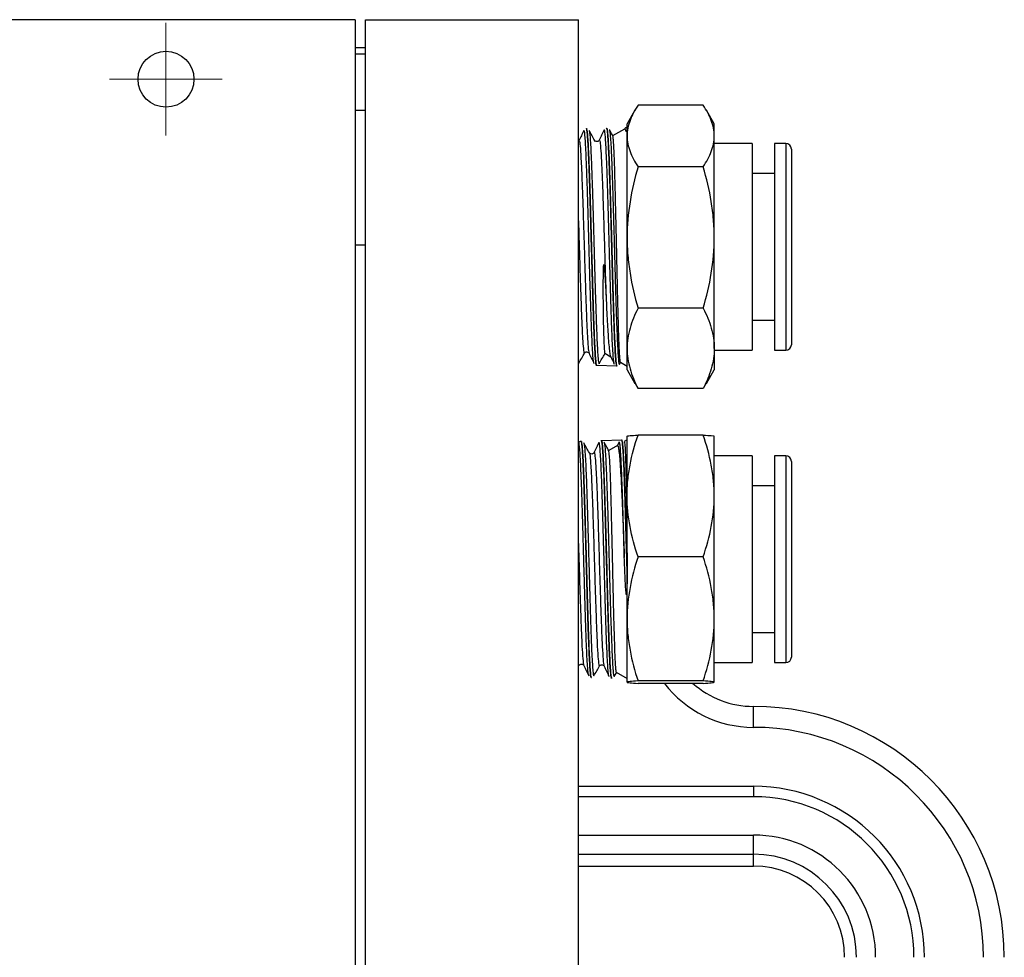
# Model space of a CAD drawing. Header units: inches. Extents: x 5 to 46.8, y 2.9 to 36.5.
# Tile 4 of 10: x 8.5 to 12, y 19.8 to 23.1. Entities that reach past the tile are written whole.
import ezdxf

# ---------------------------------------------------------------- set-up
doc = ezdxf.new("R2010")
doc.units = ezdxf.units.IN
doc.header["$MEASUREMENT"] = 0

# ---------------------------------------------------------------- blocks, each defined once
blk = doc.blocks.new('SW_CENTERMARKSYMBOL_10')
at = {"color": 0, "linetype": 'Continuous', "lineweight": 18}
for p, q in [((0, 0.1), (0, 0.1984)), ((0, 0), (0, 0.1)), ((-0.1, 0), (-0.1984, 0)), ((0, 0), (-0.1, 0)), ((0, 0), (0, -0.1)), ((0, 0), (0.1, 0)), ((0.1, 0), (0.1984, 0)), ((0, -0.1), (0, -0.1984))]:
    blk.add_line(p, q, dxfattribs=at)

msp = doc.modelspace()

# ---------------------------------------------------------------- linework, layer by layer
at = {"color": 7, "linetype": 'Continuous', "lineweight": 25}
for p, q in [((9.6633, 23.119), (6.3633, 23.119)), ((9.6633, 23.119), (9.6633, 15.219)), ((9.7003, 23.119), (10.4503, 23.119)), ((9.7003, 15.219), (9.7003, 23.119)), ((10.4503, 15.219), (10.4503, 23.119)), ((9.6633, 23.021), (9.7003, 23.021)), ((9.7003, 22.9974), (9.6633, 22.9974)), ((9.6633, 22.8006), (9.7003, 22.8006)), ((10.6492, 22.8), (10.6215, 22.7521)), ((10.8899, 22.8176), (10.6602, 22.8176)), ((10.9286, 22.7521), (10.901, 22.7999)), ((10.6215, 22.7095), (10.6215, 22.7521)), ((10.9286, 22.7095), (10.9286, 22.7521)), ((10.4782, 22.7341), (10.4765, 22.734)), ((10.4808, 22.7342), (10.4783, 22.7341)), ((10.5495, 22.7367), (10.5476, 22.7361)), ((10.5519, 22.7365), (10.5498, 22.7363)), ((10.6129, 22.734), (10.5704, 22.7095)), ((10.6215, 22.7387), (10.6212, 22.7387)), ((10.6215, 22.7388), (10.6215, 22.7389)), ((10.6215, 22.3521), (10.6215, 22.7095)), ((10.9286, 22.3521), (10.9286, 22.7095)), ((11.0625, 22.6832), (10.9286, 22.6832)), ((11.0625, 22.6832), (11.0625, 22.5247)), ((11.1806, 22.6832), (11.1412, 22.6832)), ((11.1412, 22.6832), (11.1412, 22.5247)), ((11.2003, 22.6635), (11.2003, 22.5136)), ((10.8899, 22.6014), (10.6602, 22.6014)), ((11.1412, 22.5769), (11.0625, 22.5769)), ((11.0625, 22.5247), (11.0625, 21.9548)), ((11.1412, 22.5247), (11.1412, 21.9548)), ((11.2003, 22.5136), (11.2003, 21.9745)), ((10.6215, 21.9616), (10.6215, 22.3521)), ((10.9286, 21.9616), (10.9286, 22.3521)), ((10.8899, 22.1028), (10.6602, 22.1028)), ((11.0625, 22.0611), (11.1412, 22.0611)), ((10.6215, 21.8859), (10.6215, 21.9616)), ((10.9286, 21.9616), (10.9286, 21.8859)), ((10.9286, 21.9548), (11.0625, 21.9548)), ((11.1412, 21.9548), (11.1806, 21.9548)), ((10.5432, 21.9428), (10.5441, 21.9437)), ((10.5434, 21.9441), (10.5638, 21.9323)), ((10.5442, 21.9447), (10.544, 21.9439)), ((10.5141, 21.9028), (10.5158, 21.9027)), ((10.5141, 21.9023), (10.5855, 21.9001)), ((10.5845, 21.9004), (10.5855, 21.9005)), ((10.5858, 21.9003), (10.5876, 21.9007)), ((10.5948, 21.9054), (10.5986, 21.9122)), ((10.5981, 21.9125), (10.6215, 21.899)), ((10.6215, 21.8859), (10.6492, 21.838)), ((10.901, 21.8381), (10.9286, 21.8859)), ((10.6602, 21.8204), (10.6505, 21.8387)), ((10.8899, 21.8204), (10.6602, 21.8204)), ((10.8998, 21.8387), (10.8899, 21.8204)), ((10.6215, 21.442), (10.6215, 21.652)), ((10.8899, 21.6564), (10.6602, 21.6564)), ((10.9286, 21.442), (10.9286, 21.652)), ((10.4523, 21.6263), (10.4503, 21.6221)), ((10.4521, 21.6273), (10.4518, 21.6272)), ((10.4615, 21.6335), (10.46, 21.6338)), ((10.4688, 21.6283), (10.469, 21.6288)), ((10.5231, 21.6305), (10.5221, 21.6285)), ((10.5312, 21.6358), (10.5294, 21.6356)), ((10.6027, 21.6384), (10.5313, 21.6362)), ((10.5322, 21.6359), (10.5313, 21.6358)), ((10.5873, 21.6193), (10.557, 21.6017)), ((10.5936, 21.6325), (10.5873, 21.6192)), ((10.6038, 21.638), (10.6027, 21.638)), ((10.6215, 21.639), (10.6113, 21.6331)), ((11.0625, 21.5832), (10.9286, 21.5832)), ((11.0625, 21.5832), (11.0625, 20.9068)), ((11.1806, 21.5832), (11.1412, 21.5832)), ((11.1412, 21.5832), (11.1412, 20.9068)), ((11.2003, 21.5635), (11.2003, 20.9237)), ((11.1412, 21.4769), (11.0625, 21.4769)), ((10.6215, 21.009), (10.6215, 21.442)), ((10.9286, 21.009), (10.9286, 21.442)), ((10.8899, 21.2277), (10.6602, 21.2277)), ((10.6215, 20.786), (10.6215, 21.009)), ((10.9286, 20.786), (10.9286, 21.009)), ((11.0625, 20.9611), (11.1412, 20.9611)), ((11.2003, 20.9237), (11.2003, 20.8745)), ((11.0625, 20.9068), (11.0625, 20.8548)), ((11.1412, 20.9068), (11.1412, 20.8548)), ((10.9286, 20.8548), (11.0625, 20.8548)), ((11.1412, 20.8548), (11.1806, 20.8548)), ((10.4503, 20.8405), (10.4505, 20.8409)), ((10.4869, 20.8094), (10.4866, 20.8088)), ((10.5763, 20.806), (10.585, 20.8215)), ((10.5835, 20.8209), (10.6215, 20.799)), ((10.5671, 20.8011), (10.5691, 20.8012)), ((10.8899, 20.7903), (10.6602, 20.7903)), ((10.8899, 20.7816), (10.6602, 20.7816)), ((11.0666, 20.627), (11.0666, 20.7008)), ((10.4503, 20.4195), (11.0666, 20.4195)), ((11.0666, 20.4195), (11.0666, 20.3826)), ((11.0666, 20.3826), (10.4503, 20.3826)), ((10.4503, 20.2477), (11.0666, 20.2477)), ((11.0666, 20.1802), (11.0666, 20.2477)), ((10.4503, 20.1802), (11.0666, 20.1802)), ((10.4503, 20.1383), (11.0666, 20.1383))]:
    msp.add_line(p, q, dxfattribs=at)
at = {"color": 8, "linetype": 'Continuous', "lineweight": 25}
for p, q in [((10.4702, 22.7273), (10.4698, 22.728)), ((10.6212, 22.7384), (10.6215, 22.7389)), ((10.5071, 22.6918), (10.5082, 22.6913)), ((11.1806, 22.6832), (11.1806, 22.5247)), ((11.1806, 22.5247), (11.1806, 21.9548)), ((9.6633, 22.326), (9.7003, 22.326)), ((11.1806, 21.5832), (11.1806, 20.9068)), ((11.1806, 20.9068), (11.1806, 20.8548)), ((10.5754, 20.8075), (10.5759, 20.807)), ((11.0666, 20.1383), (11.0666, 20.1802))]:
    msp.add_line(p, q, dxfattribs=at)
at = {"color": 7, "linetype": 'Continuous', "lineweight": 25, "flags": 128}
msp.add_lwpolyline([(10.5438, 21.9447), (10.5427, 21.9481), (10.5416, 21.9627), (10.5405, 21.9879), (10.5395, 22.0218), (10.5387, 22.0651), (10.538, 22.121), (10.5378, 22.1461), (10.5377, 22.1843), (10.538, 22.2252), (10.5386, 22.2461), (10.5389, 22.252), (10.5392, 22.2545), (10.5394, 22.2557), (10.5395, 22.2561), (10.5396, 22.2563), (10.5396, 22.2565), (10.5397, 22.2567), (10.5398, 22.2568), (10.5398, 22.2568), (10.5399, 22.2568), (10.5399, 22.2568), (10.54, 22.2568), (10.54, 22.2567), (10.5402, 22.2563), (10.5406, 22.2547), (10.5414, 22.2481), (10.5434, 22.2219), (10.5456, 22.182), (10.5465, 22.1624), (10.5474, 22.1432), (10.5474, 22.1432)], dxfattribs=at)
at = {"color": 7, "linetype": 'Continuous', "lineweight": 25}
msp.add_circle((8.9975, 22.9092), 0.0984, dxfattribs=at)
for centre, radius, start, end in [((11.1806, 22.6635), 0.0197, 0, 90), ((11.1806, 21.9745), 0.0197, 270, 0), ((11.1806, 21.5635), 0.0197, 0, 90), ((11.1806, 20.8745), 0.0197, 270, 0), ((11.0666, 21.0219), 0.3211, 228.4331, 270), ((11.0666, 19.8172), 0.8836, 0, 90), ((11.0666, 19.8172), 0.8098, 0, 90), ((11.0666, 19.8172), 0.6024, 0, 90), ((11.0666, 19.8172), 0.5655, 0, 90), ((11.0666, 19.8172), 0.4305, 0, 90), ((11.0666, 19.8172), 0.363, 0, 90), ((11.0666, 19.8172), 0.3211, 0, 90)]:
    msp.add_arc(centre, radius, start, end, dxfattribs=at)
at = {"color": 8, "linetype": 'Continuous', "lineweight": 25}
msp.add_arc((11.0666, 21.0219), 0.3949, 217.4692, 270, dxfattribs=at)
at = {"color": 7, "linetype": 'Continuous', "lineweight": 25}
for points, knots in [([(10.6602, 22.8176), (10.6484, 22.7999), (10.6387, 22.7821), (10.6252, 22.7461), (10.6215, 22.7279), (10.6215, 22.7095)], [0, 0, 0, 0, 0.5, 0.5, 1, 1, 1, 1]), ([(10.9286, 22.7095), (10.9286, 22.7187), (10.9277, 22.7279), (10.9241, 22.7461), (10.9215, 22.7552), (10.9114, 22.7822), (10.9017, 22.8), (10.8899, 22.8176)], [0, 0, 0, 0, 0.25, 0.25, 0.5, 0.5, 1, 1, 1, 1]), ([(10.4693, 22.7285), (10.4664, 22.7225), (10.4606, 22.7105), (10.4548, 22.6985), (10.4519, 22.6925)], [0, 0, 0, 0, 0.500033, 1, 1, 1, 1]), ([(10.5049, 21.91), (10.5046, 21.9105), (10.5036, 21.9118), (10.502, 21.9267), (10.5, 21.9533), (10.4981, 21.991), (10.4962, 22.0376), (10.4943, 22.0925), (10.4924, 22.1536), (10.4905, 22.2195), (10.4885, 22.2882), (10.4866, 22.3577), (10.4847, 22.4262), (10.4828, 22.4915), (10.4809, 22.552), (10.4789, 22.6057), (10.477, 22.6514), (10.4751, 22.6876), (10.4732, 22.7129), (10.4716, 22.7265), (10.4706, 22.7271), (10.4702, 22.7273)], [0, 0, 0, 0, 0.029309, 0.084731, 0.140152, 0.195558, 0.250963, 0.306353, 0.361742, 0.417115, 0.472488, 0.527846, 0.583203, 0.638544, 0.693885, 0.74921, 0.804535, 0.859844, 0.915153, 0.970445, 1, 1, 1, 1]), ([(10.5073, 22.6943), (10.504, 22.7002), (10.4975, 22.7118), (10.491, 22.7234), (10.4877, 22.7292)], [0, 0, 0, 0, 0.499977, 1, 1, 1, 1]), ([(10.4878, 22.728), (10.488, 22.7281), (10.4887, 22.7285), (10.4901, 22.7177), (10.492, 22.6956), (10.494, 22.6616), (10.4959, 22.6184), (10.4978, 22.5661), (10.4997, 22.5074), (10.5016, 22.4427), (10.5036, 22.375), (10.5055, 22.3052), (10.5074, 22.2363), (10.5093, 22.1692), (10.5112, 22.1069), (10.5132, 22.05), (10.5151, 22.0013), (10.517, 21.9612), (10.5189, 21.9314), (10.5208, 21.9131), (10.5224, 21.9056), (10.5233, 21.9085), (10.5236, 21.9093)], [0, 0, 0, 0, 0.01054, 0.063433, 0.117862, 0.170771, 0.225215, 0.278139, 0.332599, 0.385539, 0.440015, 0.49297, 0.547462, 0.600432, 0.654939, 0.707925, 0.762449, 0.81545, 0.869989, 0.923006, 0.977561, 1, 1, 1, 1]), ([(10.5407, 22.7308), (10.5378, 22.7248), (10.532, 22.7128), (10.5262, 22.7008), (10.5233, 22.6948)], [0, 0, 0, 0, 0.500031, 1, 1, 1, 1]), ([(10.5763, 21.9075), (10.5758, 21.9087), (10.5747, 21.9115), (10.573, 21.9295), (10.571, 21.9589), (10.5691, 21.9988), (10.5672, 22.0478), (10.5653, 22.1044), (10.5634, 22.1671), (10.5615, 22.2341), (10.5595, 22.3036), (10.5576, 22.3734), (10.5557, 22.4417), (10.5538, 22.5065), (10.5519, 22.5658), (10.5499, 22.6183), (10.548, 22.662), (10.5461, 22.6963), (10.5442, 22.7193), (10.5424, 22.7317), (10.5412, 22.7304), (10.5406, 22.7298)], [0, 0, 0, 0, 0.040399, 0.094201, 0.147988, 0.201775, 0.255547, 0.309319, 0.363075, 0.416831, 0.470572, 0.524313, 0.578038, 0.631763, 0.685472, 0.739182, 0.792876, 0.84657, 0.900249, 0.953928, 1, 1, 1, 1]), ([(10.5587, 22.7307), (10.5589, 22.731), (10.5597, 22.7325), (10.5611, 22.7236), (10.563, 22.7036), (10.565, 22.672), (10.5669, 22.6303), (10.5688, 22.58), (10.5707, 22.5218), (10.5726, 22.4584), (10.5746, 22.3904), (10.5765, 22.321), (10.5784, 22.2509), (10.5803, 22.1833), (10.5822, 22.119), (10.5842, 22.0608), (10.5861, 22.0096), (10.588, 21.9675), (10.5899, 21.9349), (10.5918, 21.9141), (10.5935, 21.9041), (10.5945, 21.9062), (10.5949, 21.907)], [0, 0, 0, 0, 0.012782, 0.066479, 0.118675, 0.172387, 0.224599, 0.278326, 0.330554, 0.384296, 0.436539, 0.490297, 0.542554, 0.596328, 0.6486, 0.70239, 0.754677, 0.808482, 0.860784, 0.914605, 0.966922, 1, 1, 1, 1]), ([(10.5716, 22.7092), (10.5707, 22.7109), (10.5665, 22.7183), (10.5623, 22.7257), (10.5591, 22.7315)], [0, 0, 0, 0, 0.2186519, 1, 1, 1, 1]), ([(10.6211, 22.7387), (10.6195, 22.7384), (10.616, 22.738), (10.6133, 22.735), (10.6127, 22.7338), (10.6123, 22.7332)], [0, 0, 0, 0, 0.318269, 0.65806, 1, 1, 1, 1]), ([(10.6215, 22.7389), (10.6215, 22.7386), (10.6215, 22.7378), (10.6213, 22.7345), (10.6209, 22.7299), (10.6203, 22.7273), (10.6199, 22.726), (10.6196, 22.7256), (10.6195, 22.7256), (10.6195, 22.7255), (10.6194, 22.7255), (10.6194, 22.7254), (10.6193, 22.7254), (10.6193, 22.7254), (10.6191, 22.7254), (10.6189, 22.7254), (10.6183, 22.7259), (10.617, 22.7283), (10.6154, 22.7325), (10.614, 22.735), (10.6132, 22.7339), (10.6131, 22.7337)], [0, 0, 0, 0, 0.101547, 0.304837, 0.406399, 0.457184, 0.469895, 0.471166, 0.472366, 0.47297, 0.473224, 0.473479, 0.473705, 0.474048, 0.474723, 0.477291, 0.487464, 0.527993, 0.690003, 0.944318, 1, 1, 1, 1]), ([(10.6215, 22.7389), (10.6215, 22.739), (10.6214, 22.7391), (10.6213, 22.7388), (10.6212, 22.7386)], [0, 0, 0, 0, 0.53246, 1, 1, 1, 1]), ([(10.5233, 22.6948), (10.5226, 22.6936), (10.5211, 22.6913), (10.5155, 22.6893), (10.5098, 22.691), (10.5081, 22.6933), (10.5073, 22.6944)], [0, 0, 0, 0, 0.247572, 0.50016, 0.752657, 1, 1, 1, 1]), ([(10.5984, 21.9131), (10.5983, 21.9129), (10.5978, 21.9114), (10.5967, 21.9197), (10.5953, 21.9385), (10.5938, 21.9694), (10.5923, 22.0096), (10.5908, 22.0589), (10.5893, 22.1149), (10.5879, 22.1771), (10.5864, 22.2425), (10.5849, 22.3105), (10.5834, 22.3777), (10.5819, 22.4436), (10.5804, 22.5051), (10.579, 22.5615), (10.5775, 22.6103), (10.576, 22.6509), (10.5745, 22.6817), (10.5731, 22.7012), (10.572, 22.7101), (10.5715, 22.7092), (10.5714, 22.7091)], [0, 0, 0, 0, 0.008387, 0.063323, 0.119867, 0.174573, 0.23088, 0.285355, 0.341425, 0.395671, 0.451503, 0.505518, 0.561114, 0.614899, 0.670257, 0.723812, 0.778933, 0.832257, 0.887142, 0.940235, 0.994883, 1, 1, 1, 1]), ([(10.6215, 22.7095), (10.6215, 22.7004), (10.6224, 22.6911), (10.626, 22.6729), (10.6286, 22.6639), (10.6387, 22.6369), (10.6484, 22.6191), (10.6602, 22.6014)], [0, 0, 0, 0, 0.25, 0.25, 0.5, 0.5, 1, 1, 1, 1]), ([(10.8899, 22.6014), (10.9017, 22.6191), (10.9115, 22.6369), (10.9249, 22.6729), (10.9286, 22.6911), (10.9286, 22.7095)], [0, 0, 0, 0, 0.5, 0.5, 1, 1, 1, 1]), ([(10.6602, 22.6014), (10.6484, 22.5607), (10.6387, 22.5196), (10.6252, 22.4366), (10.6215, 22.3946), (10.6215, 22.3521)], [0, 0, 0, 0, 0.5, 0.5, 1, 1, 1, 1]), ([(10.9286, 22.3521), (10.9286, 22.3733), (10.9277, 22.3946), (10.9241, 22.4366), (10.9215, 22.4575), (10.9114, 22.5197), (10.9017, 22.5608), (10.8899, 22.6014)], [0, 0, 0, 0, 0.25, 0.25, 0.5, 0.5, 1, 1, 1, 1]), ([(10.6215, 22.3521), (10.6215, 22.331), (10.6224, 22.3097), (10.626, 22.2677), (10.6286, 22.2468), (10.6387, 22.1845), (10.6484, 22.1435), (10.6602, 22.1028)], [0, 0, 0, 0, 0.25, 0.25, 0.5, 0.5, 1, 1, 1, 1]), ([(10.8899, 22.1028), (10.9017, 22.1436), (10.9115, 22.1847), (10.9249, 22.2677), (10.9286, 22.3097), (10.9286, 22.3521)], [0, 0, 0, 0, 0.5, 0.5, 1, 1, 1, 1]), ([(10.5474, 22.1432), (10.5489, 22.1129), (10.5518, 22.0522), (10.5555, 21.9937), (10.5586, 21.9586), (10.5611, 21.9398), (10.5626, 21.9359), (10.5633, 21.9341)], [0, 0, 0, 0, 0.270237, 0.540432, 0.702427, 0.86905, 1, 1, 1, 1]), ([(10.6602, 22.1028), (10.6484, 22.0799), (10.6386, 22.0563), (10.6252, 22.0092), (10.6215, 21.9855), (10.6215, 21.9616)], [0, 0, 0, 0, 0.5, 0.5, 1, 1, 1, 1]), ([(10.8899, 22.1028), (10.9017, 22.0799), (10.9115, 22.0563), (10.925, 22.0092), (10.9286, 21.9855), (10.9286, 21.9616)], [0, 0, 0, 0, 0.5, 0.5, 1, 1, 1, 1]), ([(10.6215, 21.9616), (10.6215, 21.9497), (10.6224, 21.9376), (10.626, 21.9136), (10.6286, 21.9017), (10.6388, 21.8664), (10.6485, 21.8432), (10.6602, 21.8204)], [0, 0, 0, 0, 0.25, 0.25, 0.5, 0.5, 1, 1, 1, 1]), ([(10.9286, 21.9616), (10.9286, 21.9497), (10.9277, 21.9376), (10.9241, 21.9136), (10.9215, 21.9017), (10.9113, 21.8664), (10.9016, 21.8432), (10.8899, 21.8204)], [0, 0, 0, 0, 0.25, 0.25, 0.5, 0.5, 1, 1, 1, 1]), ([(10.452, 21.9098), (10.4552, 21.9156), (10.4617, 21.9272), (10.4683, 21.9389), (10.4715, 21.9447)], [0, 0, 0, 0, 0.500027, 1, 1, 1, 1]), ([(10.4715, 21.9447), (10.4724, 21.9458), (10.4741, 21.9481), (10.4798, 21.9498), (10.4853, 21.9478), (10.4869, 21.9455), (10.4876, 21.9444)], [0, 0, 0, 0, 0.247428, 0.499863, 0.752366, 1, 1, 1, 1]), ([(10.4876, 21.9444), (10.4905, 21.9384), (10.4963, 21.9264), (10.5021, 21.9143), (10.505, 21.9083)], [0, 0, 0, 0, 0.499968, 1, 1, 1, 1]), ([(10.5234, 21.9077), (10.5267, 21.9135), (10.5332, 21.9251), (10.5398, 21.9367), (10.543, 21.9426)], [0, 0, 0, 0, 0.500022, 1, 1, 1, 1]), ([(10.563, 21.934), (10.5646, 21.9307), (10.5691, 21.9214), (10.5735, 21.9121), (10.5764, 21.9061)], [0, 0, 0, 0, 0.353559, 1, 1, 1, 1]), ([(10.4516, 21.9103), (10.4517, 21.9099), (10.4519, 21.9094), (10.452, 21.9102), (10.4521, 21.9104)], [0, 0, 0, 0, 0.733774, 1, 1, 1, 1]), ([(10.5121, 21.9027), (10.5121, 21.9027), (10.5127, 21.9024), (10.5134, 21.9026), (10.5141, 21.9028)], [0, 0, 0, 0, 0.093785, 1, 1, 1, 1]), ([(10.6215, 21.442), (10.6215, 21.4602), (10.6224, 21.4784), (10.626, 21.5149), (10.6286, 21.5329), (10.6388, 21.5866), (10.6485, 21.6217), (10.6602, 21.6564)], [0, 0, 0, 0, 0.25, 0.25, 0.5, 0.5, 1, 1, 1, 1]), ([(10.6215, 21.652), (10.6215, 21.6524), (10.6224, 21.6527), (10.626, 21.6535), (10.6286, 21.6538), (10.6387, 21.6549), (10.6484, 21.6556), (10.6602, 21.6564)], [0, 0, 0, 0, 0.25, 0.25, 0.5, 0.5, 1, 1, 1, 1]), ([(10.9286, 21.442), (10.9286, 21.4602), (10.9277, 21.4784), (10.9241, 21.5149), (10.9215, 21.5329), (10.9113, 21.5866), (10.9016, 21.6217), (10.8899, 21.6564)], [0, 0, 0, 0, 0.25, 0.25, 0.5, 0.5, 1, 1, 1, 1]), ([(10.8899, 21.6564), (10.9017, 21.6556), (10.9115, 21.6549), (10.9249, 21.6535), (10.9286, 21.6527), (10.9286, 21.652)], [0, 0, 0, 0, 0.5, 0.5, 1, 1, 1, 1]), ([(10.4594, 21.6339), (10.4575, 21.6334), (10.4539, 21.6324), (10.4514, 21.6291), (10.4505, 21.6276), (10.4503, 21.6269), (10.4503, 21.6268)], [0, 0, 0, 0, 0.292392, 0.560635, 0.935763, 1, 1, 1, 1]), ([(10.4864, 20.8097), (10.4858, 20.8115), (10.4846, 20.8152), (10.4828, 20.8352), (10.4809, 20.8656), (10.4789, 20.9065), (10.477, 20.956), (10.4751, 21.0132), (10.4732, 21.076), (10.4713, 21.143), (10.4693, 21.2121), (10.4674, 21.2814), (10.4655, 21.3489), (10.4636, 21.4126), (10.4617, 21.471), (10.4597, 21.5219), (10.4578, 21.5645), (10.4559, 21.5968), (10.4541, 21.6184), (10.4529, 21.6235), (10.4524, 21.6258)], [0, 0, 0, 0, 0.050118, 0.106635, 0.163151, 0.219651, 0.27615, 0.332633, 0.389117, 0.445583, 0.50205, 0.558501, 0.614951, 0.671385, 0.727819, 0.784236, 0.840654, 0.897055, 0.953456, 1, 1, 1, 1]), ([(10.4887, 21.5938), (10.4855, 21.5996), (10.4789, 21.6112), (10.4724, 21.6229), (10.4692, 21.6287)], [0, 0, 0, 0, 0.499974, 1, 1, 1, 1]), ([(10.4693, 21.6278), (10.4698, 21.6263), (10.471, 21.6229), (10.4728, 21.6039), (10.4748, 21.5739), (10.4767, 21.5338), (10.4786, 21.4845), (10.4805, 21.428), (10.4825, 21.3651), (10.4844, 21.2986), (10.4863, 21.2291), (10.4882, 21.16), (10.4901, 21.0919), (10.492, 21.0281), (10.494, 20.969), (10.4959, 20.9176), (10.4978, 20.8743), (10.4997, 20.841), (10.5016, 20.8188), (10.5032, 20.808), (10.5042, 20.809), (10.5045, 20.8094)], [0, 0, 0, 0, 0.046429, 0.10166, 0.155349, 0.210596, 0.264301, 0.319564, 0.373284, 0.428563, 0.482299, 0.537594, 0.591346, 0.646657, 0.700424, 0.755752, 0.809534, 0.864878, 0.918676, 0.974035, 1, 1, 1, 1]), ([(10.5222, 21.6303), (10.5193, 21.6243), (10.5135, 21.6122), (10.5077, 21.6002), (10.5048, 21.5942)], [0, 0, 0, 0, 0.50003, 1, 1, 1, 1]), ([(10.5578, 20.8074), (10.5578, 20.8074), (10.557, 20.8069), (10.5557, 20.8172), (10.5538, 20.8385), (10.5519, 20.8721), (10.5499, 20.915), (10.548, 20.9668), (10.5461, 21.0256), (10.5442, 21.09), (10.5423, 21.1579), (10.5403, 21.2276), (10.5384, 21.297), (10.5365, 21.3642), (10.5346, 21.4273), (10.5327, 21.4843), (10.5308, 21.5339), (10.5288, 21.5745), (10.5269, 21.6048), (10.5251, 21.6244), (10.5238, 21.628), (10.5233, 21.6297)], [0, 0, 0, 0, 0.006089, 0.061676, 0.117262, 0.172833, 0.228403, 0.283958, 0.339512, 0.39505, 0.450589, 0.506111, 0.561633, 0.617139, 0.672645, 0.728136, 0.783626, 0.8391, 0.894574, 0.950032, 1, 1, 1, 1]), ([(10.5572, 21.6013), (10.5549, 21.6054), (10.5494, 21.6152), (10.5439, 21.6251), (10.5406, 21.6309)], [0, 0, 0, 0, 0.410854, 1, 1, 1, 1]), ([(10.5407, 21.6293), (10.5411, 21.6286), (10.5422, 21.627), (10.5439, 21.611), (10.5458, 21.5836), (10.5477, 21.5451), (10.5496, 21.4979), (10.5515, 21.4421), (10.5535, 21.3806), (10.5554, 21.3139), (10.5573, 21.245), (10.5592, 21.1748), (10.5611, 21.1065), (10.563, 21.0407), (10.565, 20.9805), (10.5669, 20.9266), (10.5688, 20.8814), (10.5707, 20.8453), (10.5726, 20.8208), (10.5742, 20.8079), (10.5751, 20.8076), (10.5754, 20.8075)], [0, 0, 0, 0, 0.035572, 0.090043, 0.146095, 0.200582, 0.25665, 0.311153, 0.367238, 0.421756, 0.477857, 0.532391, 0.588508, 0.643058, 0.699192, 0.753758, 0.809907, 0.864489, 0.920654, 0.975252, 1, 1, 1, 1]), ([(10.5877, 21.6187), (10.5884, 21.6187), (10.59, 21.6187), (10.5924, 21.6054), (10.595, 21.5814), (10.5976, 21.5469), (10.6002, 21.5026), (10.6028, 21.4505), (10.6054, 21.391), (10.6084, 21.3162), (10.6106, 21.259), (10.6118, 21.225)], [0, 0, 0, 0, 0.085243, 0.192823, 0.298202, 0.40659, 0.512753, 0.621949, 0.728896, 0.8389, 1, 1, 1, 1]), ([(10.6118, 21.225), (10.6117, 21.2311), (10.6109, 21.2604), (10.6094, 21.3127), (10.6075, 21.3796), (10.6056, 21.4417), (10.6037, 21.4976), (10.6017, 21.5454), (10.5998, 21.5843), (10.5979, 21.6121), (10.5962, 21.6287), (10.5951, 21.6305), (10.5946, 21.6313)], [0, 0, 0, 0, 0.029008, 0.140479, 0.251949, 0.363387, 0.474826, 0.586232, 0.697638, 0.809012, 0.920387, 1, 1, 1, 1]), ([(10.6027, 21.6382), (10.6025, 21.6383), (10.6021, 21.6384), (10.6017, 21.6382), (10.6015, 21.6381)], [0, 0, 0, 0, 0.414676, 1, 1, 1, 1]), ([(10.6118, 21.6333), (10.6124, 21.633), (10.613, 21.6297), (10.6139, 21.6204), (10.6141, 21.6166), (10.6147, 21.6076), (10.615, 21.6025), (10.6155, 21.5909), (10.6157, 21.5844), (10.6162, 21.5702), (10.6165, 21.5623), (10.6172, 21.5372), (10.6177, 21.5183), (10.6183, 21.4869), (10.6185, 21.4759), (10.6189, 21.4529), (10.6191, 21.441), (10.6197, 21.4045), (10.6201, 21.3788), (10.6205, 21.3383), (10.6207, 21.3245), (10.6209, 21.2969), (10.6211, 21.283), (10.6213, 21.255), (10.6213, 21.2409), (10.6215, 21.2125), (10.6215, 21.1981), (10.6215, 21.1839)], [0, 0, 0, 0, 0.125, 0.125, 0.1875, 0.1875, 0.25, 0.25, 0.3125, 0.3125, 0.375, 0.375, 0.5, 0.5, 0.5625, 0.5625, 0.625, 0.625, 0.75, 0.75, 0.8125, 0.8125, 0.875, 0.875, 0.9375, 0.9375, 1, 1, 1, 1]), ([(10.5048, 21.5942), (10.5041, 21.593), (10.5025, 21.5907), (10.497, 21.5887), (10.4913, 21.5904), (10.4896, 21.5927), (10.4887, 21.5938)], [0, 0, 0, 0, 0.2476057, 0.5001797, 0.7526519, 1, 1, 1, 1]), ([(10.5842, 20.822), (10.5839, 20.8219), (10.5832, 20.8216), (10.5819, 20.8336), (10.5804, 20.8565), (10.579, 20.8905), (10.5775, 20.9332), (10.576, 20.9844), (10.5745, 21.0416), (10.5731, 21.1042), (10.5716, 21.1692), (10.5701, 21.2359), (10.5686, 21.3013), (10.5671, 21.3646), (10.5656, 21.4229), (10.5642, 21.4756), (10.5627, 21.5204), (10.5612, 21.5565), (10.5594, 21.5897), (10.558, 21.5969), (10.5572, 21.6013)], [0, 0, 0, 0, 0.029656, 0.084656, 0.141265, 0.196029, 0.252396, 0.306925, 0.363049, 0.417342, 0.473224, 0.527282, 0.582921, 0.636743, 0.69214, 0.745727, 0.800881, 0.854232, 0.909144, 1, 1, 1, 1]), ([(10.6602, 21.2277), (10.6484, 21.2626), (10.6386, 21.2983), (10.6252, 21.3698), (10.6215, 21.4058), (10.6215, 21.442)], [0, 0, 0, 0, 0.5, 0.5, 1, 1, 1, 1]), ([(10.8899, 21.2277), (10.9017, 21.2626), (10.9115, 21.2983), (10.925, 21.3698), (10.9286, 21.4058), (10.9286, 21.442)], [0, 0, 0, 0, 0.5, 0.5, 1, 1, 1, 1]), ([(10.6215, 21.1833), (10.6215, 21.1647), (10.6215, 21.1462), (10.6211, 21.119), (10.6209, 21.1099), (10.6203, 21.1), (10.6203, 21.0989), (10.62, 21.0967), (10.62, 21.0955), (10.6196, 21.0944), (10.6196, 21.0943), (10.6193, 21.0942), (10.6192, 21.0944), (10.619, 21.0948), (10.619, 21.095), (10.6188, 21.0959), (10.6187, 21.0964), (10.6184, 21.0981), (10.6183, 21.0993), (10.6177, 21.1049), (10.6173, 21.1095), (10.6158, 21.1322), (10.6149, 21.1506), (10.6133, 21.1877), (10.6125, 21.2064), (10.6118, 21.225)], [0, 0, 0, 0, 0.25, 0.25, 0.375, 0.375, 0.390625, 0.390625, 0.40625, 0.40625, 0.408203, 0.408203, 0.410156, 0.410156, 0.414063, 0.414063, 0.421875, 0.421875, 0.4375, 0.4375, 0.5, 0.5, 0.75, 0.75, 1, 1, 1, 1]), ([(10.6602, 21.2277), (10.6484, 21.1919), (10.6387, 21.1559), (10.6252, 21.0831), (10.6215, 21.0463), (10.6215, 21.009)], [0, 0, 0, 0, 0.5, 0.5, 1, 1, 1, 1]), ([(10.9286, 21.009), (10.9286, 21.0276), (10.9277, 21.0462), (10.9241, 21.0831), (10.9215, 21.1014), (10.9114, 21.156), (10.9017, 21.192), (10.8899, 21.2277)], [0, 0, 0, 0, 0.25, 0.25, 0.5, 0.5, 1, 1, 1, 1]), ([(10.6215, 21.009), (10.6215, 20.9905), (10.6224, 20.9718), (10.626, 20.9349), (10.6286, 20.9166), (10.6387, 20.862), (10.6484, 20.826), (10.6602, 20.7903)], [0, 0, 0, 0, 0.25, 0.25, 0.5, 0.5, 1, 1, 1, 1]), ([(10.8899, 20.7903), (10.9017, 20.8261), (10.9115, 20.8622), (10.9249, 20.935), (10.9286, 20.9718), (10.9286, 21.009)], [0, 0, 0, 0, 0.5, 0.5, 1, 1, 1, 1]), ([(10.453, 20.8453), (10.4539, 20.8464), (10.4556, 20.8487), (10.4612, 20.8504), (10.4668, 20.8484), (10.4683, 20.8461), (10.4691, 20.8449)], [0, 0, 0, 0, 0.247346, 0.499819, 0.752398, 1, 1, 1, 1]), ([(10.4691, 20.8449), (10.472, 20.8389), (10.4778, 20.8269), (10.4836, 20.8149), (10.4865, 20.8088)], [0, 0, 0, 0, 0.499967, 1, 1, 1, 1]), ([(10.5049, 20.8082), (10.5081, 20.814), (10.5147, 20.8256), (10.5212, 20.8373), (10.5245, 20.8431)], [0, 0, 0, 0, 0.500024, 1, 1, 1, 1]), ([(10.5245, 20.8431), (10.5253, 20.8442), (10.527, 20.8465), (10.5327, 20.8482), (10.5382, 20.8462), (10.5398, 20.8439), (10.5405, 20.8427)], [0, 0, 0, 0, 0.247423, 0.499834, 0.752336, 1, 1, 1, 1]), ([(10.5406, 20.8427), (10.5434, 20.8367), (10.5492, 20.8247), (10.555, 20.8126), (10.5579, 20.8066)], [0, 0, 0, 0, 0.499969, 1, 1, 1, 1]), ([(10.4938, 20.8035), (10.4943, 20.8032), (10.4949, 20.8028), (10.4956, 20.803), (10.4957, 20.8031)], [0, 0, 0, 0, 0.805821, 1, 1, 1, 1]), ([(10.5647, 20.8013), (10.565, 20.8011), (10.5657, 20.8007), (10.5666, 20.8009), (10.5671, 20.801)], [0, 0, 0, 0, 0.487698, 1, 1, 1, 1]), ([(10.6602, 20.7903), (10.6484, 20.7896), (10.6387, 20.7889), (10.6252, 20.7875), (10.6215, 20.7867), (10.6215, 20.786)], [0, 0, 0, 0, 0.5, 0.5, 1, 1, 1, 1]), ([(10.6215, 20.786), (10.6215, 20.7856), (10.6224, 20.7853), (10.626, 20.7845), (10.6286, 20.7842), (10.6387, 20.7831), (10.6484, 20.7824), (10.6602, 20.7816)], [0, 0, 0, 0, 0.25, 0.25, 0.5, 0.5, 1, 1, 1, 1]), ([(10.9286, 20.786), (10.9286, 20.7864), (10.9277, 20.7867), (10.9241, 20.7875), (10.9215, 20.7878), (10.9114, 20.7889), (10.9017, 20.7896), (10.8899, 20.7903)], [0, 0, 0, 0, 0.25, 0.25, 0.5, 0.5, 1, 1, 1, 1]), ([(10.8899, 20.7816), (10.9017, 20.7824), (10.9115, 20.7831), (10.9249, 20.7845), (10.9286, 20.7853), (10.9286, 20.786)], [0, 0, 0, 0, 0.5, 0.5, 1, 1, 1, 1])]:
    msp.add_open_spline(points, degree=3, knots=knots, dxfattribs=at)
at = {"color": 8, "linetype": 'Continuous', "lineweight": 25}
for points, knots in [([(10.5141, 21.9029), (10.514, 21.9027), (10.5133, 21.9008), (10.512, 21.9083), (10.5101, 21.926), (10.5081, 21.9564), (10.5063, 21.9964), (10.5043, 22.046), (10.5024, 22.1029), (10.5005, 22.1665), (10.4986, 22.2338), (10.4966, 22.3041), (10.4947, 22.3742), (10.4928, 22.4433), (10.4909, 22.5083), (10.489, 22.5684), (10.4871, 22.6209), (10.4851, 22.6652), (10.4832, 22.6995), (10.4813, 22.7226), (10.4797, 22.7342), (10.4787, 22.7334), (10.4784, 22.7331)], [0, 0, 0, 0, 0.005161, 0.058204, 0.112787, 0.165815, 0.220382, 0.273395, 0.327946, 0.380944, 0.435479, 0.488462, 0.542982, 0.595949, 0.650453, 0.703406, 0.757894, 0.810831, 0.865304, 0.918226, 0.972683, 1, 1, 1, 1]), ([(10.4784, 22.7334), (10.4788, 22.7333), (10.4799, 22.7329), (10.4817, 22.7186), (10.4836, 22.6929), (10.4855, 22.6564), (10.4874, 22.6101), (10.4894, 22.5559), (10.4913, 22.4944), (10.4932, 22.4285), (10.4951, 22.3589), (10.4971, 22.2887), (10.499, 22.2187), (10.5009, 22.1522), (10.5028, 22.0899), (10.5047, 22.0345), (10.5066, 21.9868), (10.5086, 21.9488), (10.5105, 21.9214), (10.5123, 21.905), (10.5135, 21.9036), (10.5141, 21.903)], [0, 0, 0, 0, 0.039205, 0.093637, 0.146549, 0.200996, 0.253924, 0.308387, 0.361329, 0.415808, 0.468765, 0.52326, 0.576232, 0.630743, 0.683731, 0.738256, 0.791259, 0.845801, 0.898819, 0.953376, 1, 1, 1, 1]), ([(10.5498, 22.7351), (10.5499, 22.7357), (10.5502, 22.7374), (10.5512, 22.7336), (10.5527, 22.7255), (10.5546, 22.7016), (10.5565, 22.6671), (10.5585, 22.6229), (10.5604, 22.5697), (10.5623, 22.5098), (10.5642, 22.4439), (10.5661, 22.3751), (10.5681, 22.304), (10.57, 22.2339), (10.5719, 22.1656), (10.5738, 22.1023), (10.5757, 22.0445), (10.5776, 21.9951), (10.5796, 21.9544), (10.5815, 21.9242), (10.5834, 21.9061), (10.5847, 21.8985), (10.5854, 21.9004), (10.5855, 21.9006)], [0, 0, 0, 0, 0.010169, 0.027992, 0.080899, 0.135341, 0.188263, 0.242721, 0.295658, 0.350132, 0.403084, 0.457573, 0.51054, 0.565045, 0.618027, 0.672547, 0.725545, 0.78008, 0.833093, 0.887644, 0.940672, 0.995238, 1, 1, 1, 1]), ([(10.5855, 21.9014), (10.5853, 21.901), (10.5845, 21.8995), (10.583, 21.909), (10.5811, 21.9299), (10.5792, 21.9624), (10.5772, 22.0052), (10.5753, 22.0565), (10.5734, 22.1157), (10.5715, 22.1802), (10.5696, 22.2491), (10.5677, 22.3194), (10.5657, 22.3904), (10.5638, 22.4586), (10.5619, 22.5235), (10.56, 22.5819), (10.558, 22.6334), (10.5562, 22.6755), (10.5542, 22.7079), (10.5523, 22.7282), (10.5508, 22.7375), (10.55, 22.7359), (10.5498, 22.7355)], [0, 0, 0, 0, 0.016988, 0.071514, 0.124488, 0.178998, 0.231956, 0.286451, 0.339394, 0.393874, 0.446802, 0.501266, 0.554179, 0.608627, 0.661525, 0.715958, 0.768841, 0.823258, 0.876126, 0.930528, 0.98338, 1, 1, 1, 1]), ([(10.4519, 22.6907), (10.4527, 22.6915), (10.4544, 22.6934), (10.4571, 22.6681), (10.4599, 22.6217), (10.4628, 22.5556), (10.4656, 22.4749), (10.4685, 22.3842), (10.4714, 22.2894), (10.4742, 22.1964), (10.4771, 22.1111), (10.4799, 22.0386), (10.4828, 21.9845), (10.4854, 21.9519), (10.487, 21.9483), (10.4876, 21.9468)], [0, 0, 0, 0, 0.064706, 0.144568, 0.224448, 0.304345, 0.384263, 0.464202, 0.544157, 0.62413, 0.704125, 0.784138, 0.864169, 0.944218, 1, 1, 1, 1]), ([(10.5233, 22.6929), (10.5241, 22.6937), (10.5258, 22.6957), (10.5285, 22.6704), (10.5313, 22.6239), (10.5342, 22.5576), (10.5371, 22.4764), (10.5398, 22.3889), (10.5424, 22.3019), (10.5449, 22.2191), (10.5466, 22.1685), (10.5474, 22.1432)], [0, 0, 0, 0, 0.095006, 0.213583, 0.33219, 0.450824, 0.569483, 0.688173, 0.792095, 0.896036, 1, 1, 1, 1]), ([(10.4503, 22.4109), (10.4505, 22.4018), (10.4518, 22.3622), (10.454, 22.2893), (10.4568, 22.1966), (10.4597, 22.1113), (10.4625, 22.0392), (10.4654, 21.9841), (10.4682, 21.9522), (10.4703, 21.9399), (10.4714, 21.9454), (10.4715, 21.9462)], [0, 0, 0, 0, 0.040271, 0.174424, 0.308609, 0.442829, 0.577082, 0.711362, 0.845675, 0.980023, 1, 1, 1, 1]), ([(10.4598, 21.6326), (10.4601, 21.633), (10.461, 21.6343), (10.4625, 21.6241), (10.4644, 21.6026), (10.4663, 21.5696), (10.4683, 21.5265), (10.4702, 21.4751), (10.4721, 21.4158), (10.474, 21.3515), (10.4759, 21.2828), (10.4779, 21.2129), (10.4798, 21.1426), (10.4817, 21.075), (10.4836, 21.0108), (10.4855, 20.9532), (10.4874, 20.9025), (10.4894, 20.8614), (10.4913, 20.8298), (10.4932, 20.8105), (10.4946, 20.8019), (10.4954, 20.8037), (10.4956, 20.804)], [0, 0, 0, 0, 0.021405, 0.075779, 0.128635, 0.183025, 0.235897, 0.290302, 0.343189, 0.39761, 0.450512, 0.504949, 0.557866, 0.612318, 0.665251, 0.719719, 0.772666, 0.82715, 0.880113, 0.934612, 0.98759, 1, 1, 1, 1]), ([(10.4956, 20.8044), (10.4953, 20.8041), (10.4944, 20.803), (10.4928, 20.8139), (10.4909, 20.836), (10.489, 20.8698), (10.487, 20.9133), (10.4851, 20.9656), (10.4832, 21.0249), (10.4813, 21.0899), (10.4794, 21.1584), (10.4774, 21.2287), (10.4755, 21.2986), (10.4736, 21.3663), (10.4717, 21.4298), (10.4698, 21.4872), (10.4678, 21.5372), (10.4659, 21.5778), (10.464, 21.6087), (10.4621, 21.6272), (10.4607, 21.6353), (10.46, 21.6334), (10.4599, 21.6332)], [0, 0, 0, 0, 0.023725, 0.077545, 0.131365, 0.185169, 0.238974, 0.292763, 0.346552, 0.400325, 0.454099, 0.507857, 0.561615, 0.615358, 0.6691, 0.722828, 0.776555, 0.830267, 0.883978, 0.937675, 0.991371, 1, 1, 1, 1]), ([(10.5313, 21.6353), (10.5314, 21.6356), (10.5321, 21.6374), (10.5335, 21.6293), (10.5354, 21.6107), (10.5373, 21.5796), (10.5393, 21.5388), (10.5412, 21.4884), (10.5431, 21.4309), (10.545, 21.3667), (10.5474, 21.2837), (10.5493, 21.2119), (10.5512, 21.1424), (10.5527, 21.0888), (10.5546, 21.0238), (10.5565, 20.9638), (10.5585, 20.9116), (10.5604, 20.8677), (10.5623, 20.8339), (10.5642, 20.8115), (10.5658, 20.8007), (10.5667, 20.8018), (10.567, 20.8021)], [0, 0, 0, 0, 0.0095, 0.062421, 0.116878, 0.169814, 0.224286, 0.277237, 0.331724, 0.384691, 0.439194, 0.528671, 0.546523, 0.59952, 0.654054, 0.707066, 0.761616, 0.814643, 0.869208, 0.92225, 0.976831, 1, 1, 1, 1]), ([(10.567, 20.802), (10.5666, 20.802), (10.5655, 20.8021), (10.5638, 20.8155), (10.5619, 20.8407), (10.56, 20.8768), (10.558, 20.9227), (10.5561, 20.9768), (10.5542, 21.038), (10.5523, 21.1042), (10.5504, 21.1737), (10.5485, 21.2444), (10.5465, 21.3144), (10.5446, 21.3817), (10.5427, 21.4443), (10.5408, 21.5006), (10.5389, 21.5487), (10.5369, 21.5876), (10.535, 21.6156), (10.5331, 21.6332), (10.5319, 21.635), (10.5313, 21.6359)], [0, 0, 0, 0, 0.03611, 0.089887, 0.143649, 0.19741, 0.251156, 0.304902, 0.358633, 0.412364, 0.46608, 0.519795, 0.573495, 0.627195, 0.68088, 0.734565, 0.788234, 0.841904, 0.895558, 0.949212, 1, 1, 1, 1]), ([(10.6027, 21.6381), (10.6033, 21.6372), (10.6045, 21.6353), (10.6064, 21.6177), (10.6083, 21.5895), (10.6103, 21.5503), (10.6122, 21.502), (10.6141, 21.4452), (10.616, 21.3825), (10.618, 21.3146), (10.6198, 21.2476), (10.621, 21.2035), (10.6215, 21.1833)], [0, 0, 0, 0, 0.097245, 0.197707, 0.301084, 0.401575, 0.504982, 0.605501, 0.708937, 0.809485, 0.91295, 1, 1, 1, 1]), ([(10.6215, 21.1839), (10.6215, 21.1857), (10.6208, 21.2111), (10.6194, 21.2604), (10.6175, 21.3303), (10.6156, 21.397), (10.6137, 21.4588), (10.6118, 21.5135), (10.6099, 21.5601), (10.6079, 21.5968), (10.606, 21.6226), (10.6043, 21.6368), (10.6032, 21.6371), (10.6027, 21.6372)], [0, 0, 0, 0, 0.007952, 0.109986, 0.21202, 0.314024, 0.416029, 0.518005, 0.61998, 0.721927, 0.823873, 0.925791, 1, 1, 1, 1]), ([(10.4887, 21.5922), (10.4895, 21.5899), (10.4913, 21.5849), (10.494, 21.5491), (10.4968, 21.493), (10.4997, 21.419), (10.5025, 21.3325), (10.5054, 21.2388), (10.5082, 21.1439), (10.5111, 21.0536), (10.5139, 20.9737), (10.5168, 20.9089), (10.5197, 20.8645), (10.5222, 20.8417), (10.5238, 20.8445), (10.5245, 20.8457)], [0, 0, 0, 0, 0.066146, 0.146014, 0.225898, 0.305801, 0.385725, 0.465667, 0.545627, 0.625606, 0.705605, 0.785623, 0.865658, 0.945713, 1, 1, 1, 1]), ([(10.5048, 21.5919), (10.5051, 21.5931), (10.5063, 21.5987), (10.5085, 21.5849), (10.5113, 21.5503), (10.5142, 21.4932), (10.5171, 21.4193), (10.5199, 21.3326), (10.5228, 21.2388), (10.5256, 21.1438), (10.5285, 21.0533), (10.5313, 20.9734), (10.5342, 20.9084), (10.5371, 20.8645), (10.5392, 20.8438), (10.5403, 20.8443), (10.5406, 20.8444)], [0, 0, 0, 0, 0.0221641, 0.1020527, 0.1819607, 0.2618855, 0.3418288, 0.4217934, 0.5017767, 0.5817764, 0.661796, 0.7418364, 0.8218946, 0.9019695, 0.9820654, 1, 1, 1, 1]), ([(10.4503, 21.2742), (10.4506, 21.2621), (10.4519, 21.219), (10.4542, 21.1435), (10.4571, 21.0537), (10.4599, 20.9743), (10.4628, 20.9098), (10.4656, 20.8666), (10.4678, 20.8455), (10.4689, 20.8467), (10.4691, 20.8469)], [0, 0, 0, 0, 0.058951, 0.210243, 0.361574, 0.512939, 0.664337, 0.815774, 0.967249, 1, 1, 1, 1])]:
    msp.add_open_spline(points, degree=3, knots=knots, dxfattribs=at)

# ---------------------------------------------------------------- block references
at = {"color": 7, "linetype": 'Continuous', "lineweight": 18}
msp.add_blockref('SW_CENTERMARKSYMBOL_10', (8.9975, 22.9092), dxfattribs=at)

doc.saveas('drawing.dxf')
